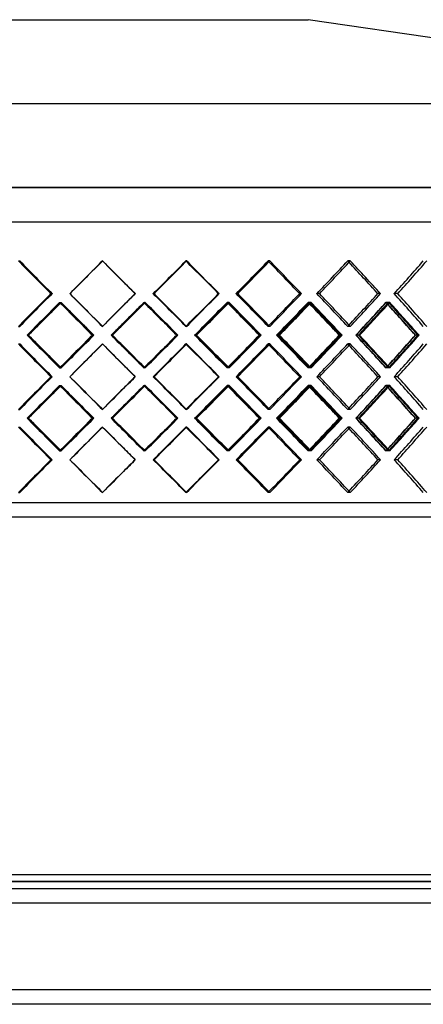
# Model space of a CAD drawing. Header units: millimetres. Extents: x -320 to 320, y -170 to 171.
# Tile 6 of 11: x -36 to 104, y -170 to 171. Entities that reach past the tile are written whole.
import ezdxf

# ---------------------------------------------------------------- set-up
doc = ezdxf.new("R2010")
doc.units = ezdxf.units.MM
doc.layers.add('HIDDEN', color=7, linetype='Continuous')
doc.layers.add('THICK', color=7, linetype='Continuous')

msp = doc.modelspace()

# ---------------------------------------------------------------- linework, layer by layer
at = {"layer": 'HIDDEN'}
for p, q in [((0, 112.44), (-320, 112.44)), ((320, 112.44), (0, 112.44)), ((-216.25, 100.5), (0, 100.5)), ((0, 100.5), (216.25, 100.5)), ((-36.38, 86.95), (-35.97, 86.95)), ((-7.31, 86.95), (-7.23, 86.95)), ((-7.31, 86.95), (-7.23, 86.95)), ((21.9, 86.95), (21.65, 86.95)), ((21.9, 86.95), (21.65, 86.95)), ((50.71, 86.95), (50.13, 86.95)), ((50.71, 86.95), (50.13, 86.95)), ((78.62, 86.95), (77.72, 86.95)), ((78.62, 86.95), (77.72, 86.95)), ((-25.16, 75.62), (-24.74, 75.62)), ((-25.16, 75.62), (-24.74, 75.62)), ((-18.63, 75.62), (-18.55, 75.62)), ((4.03, 75.62), (4.11, 75.62)), ((4.03, 75.62), (4.11, 75.62)), ((10.59, 75.62), (10.34, 75.62)), ((10.59, 75.62), (10.34, 75.62)), ((33.15, 75.62), (32.89, 75.62)), ((39.62, 75.62), (39.04, 75.62)), ((39.62, 75.62), (39.04, 75.62)), ((61.67, 75.62), (61.09, 75.62)), ((67.94, 75.62), (67.04, 75.62)), ((67.94, 75.62), (67.04, 75.62)), ((89.09, 75.62), (88.19, 75.62)), ((95.05, 75.62), (93.84, 75.62)), ((95.05, 75.62), (93.84, 75.62)), ((-22.12, 72.57), (-21.71, 72.57)), ((-21.67, 72.57), (-21.59, 72.57)), ((7.08, 72.57), (7.17, 72.57)), ((7.54, 72.57), (7.29, 72.57)), ((36.16, 72.57), (35.91, 72.57)), ((36.61, 72.57), (36.03, 72.57)), ((64.59, 72.57), (64.01, 72.57)), ((65.03, 72.57), (64.13, 72.57)), ((91.87, 72.57), (90.97, 72.57)), ((92.29, 72.57), (91.08, 72.57)), ((-36.38, 64.28), (-35.97, 64.28)), ((-7.31, 64.28), (-7.23, 64.28)), ((-7.31, 64.28), (-7.23, 64.28)), ((21.9, 64.28), (21.65, 64.28)), ((21.9, 64.28), (21.65, 64.28)), ((50.71, 64.28), (50.13, 64.28)), ((50.71, 64.28), (50.13, 64.28)), ((78.62, 64.28), (77.72, 64.28)), ((78.62, 64.28), (77.72, 64.28)), ((-36.38, 58.19), (-35.97, 58.19)), ((-32.96, 61.23), (-32.88, 61.23)), ((-10.77, 61.23), (-10.35, 61.23)), ((-10.35, 61.23), (-10.27, 61.23)), ((-7.31, 58.19), (-7.23, 58.19)), ((-7.31, 58.19), (-7.23, 58.19)), ((18.45, 61.23), (18.53, 61.23)), ((18.86, 61.23), (18.61, 61.23)), ((21.9, 58.19), (21.65, 58.19)), ((21.9, 58.19), (21.65, 58.19)), ((24.93, 61.23), (24.68, 61.23)), ((24.93, 61.23), (24.76, 61.23)), ((47.74, 61.23), (47.16, 61.23)), ((50.71, 58.19), (50.13, 58.19)), ((50.71, 58.19), (50.13, 58.19)), ((53.67, 61.23), (53.09, 61.23)), ((53.67, 61.23), (53.17, 61.23)), ((75.77, 61.23), (74.87, 61.23)), ((78.62, 58.19), (77.72, 58.19)), ((78.62, 58.19), (77.72, 58.19)), ((81.46, 61.23), (80.56, 61.23)), ((81.46, 61.23), (80.63, 61.23)), ((102.44, 61.23), (101.24, 61.23)), ((-22.12, 49.9), (-21.71, 49.9)), ((-21.67, 49.9), (-21.59, 49.9)), ((7.08, 49.9), (7.17, 49.9)), ((7.54, 49.9), (7.29, 49.9)), ((36.16, 49.9), (35.91, 49.9)), ((36.61, 49.9), (36.03, 49.9)), ((64.59, 49.9), (64.01, 49.9)), ((65.03, 49.9), (64.13, 49.9)), ((91.87, 49.9), (90.97, 49.9)), ((92.29, 49.9), (91.08, 49.9)), ((-25.16, 46.85), (-24.74, 46.85)), ((-25.16, 46.85), (-24.74, 46.85)), ((-18.63, 46.85), (-18.55, 46.85)), ((4.03, 46.85), (4.11, 46.85)), ((4.03, 46.85), (4.11, 46.85)), ((10.59, 46.85), (10.34, 46.85)), ((10.59, 46.85), (10.34, 46.85)), ((33.15, 46.85), (32.89, 46.85)), ((39.62, 46.85), (39.04, 46.85)), ((39.62, 46.85), (39.04, 46.85)), ((61.67, 46.85), (61.09, 46.85)), ((67.94, 46.85), (67.04, 46.85)), ((67.94, 46.85), (67.04, 46.85)), ((89.09, 46.85), (88.19, 46.85)), ((95.05, 46.85), (93.84, 46.85)), ((95.05, 46.85), (93.84, 46.85)), ((-22.12, 43.8), (-21.71, 43.8)), ((-21.67, 43.8), (-21.59, 43.8)), ((7.08, 43.8), (7.17, 43.8)), ((7.54, 43.8), (7.29, 43.8)), ((36.16, 43.8), (35.91, 43.8)), ((36.61, 43.8), (36.03, 43.8)), ((64.59, 43.8), (64.01, 43.8)), ((65.03, 43.8), (64.13, 43.8)), ((91.87, 43.8), (90.97, 43.8)), ((92.29, 43.8), (91.08, 43.8)), ((-36.38, 35.51), (-35.97, 35.51)), ((-7.31, 35.51), (-7.23, 35.51)), ((-7.31, 35.51), (-7.23, 35.51)), ((21.9, 35.51), (21.65, 35.51)), ((21.9, 35.51), (21.65, 35.51)), ((50.71, 35.51), (50.13, 35.51)), ((50.71, 35.51), (50.13, 35.51)), ((78.62, 35.51), (77.72, 35.51)), ((78.62, 35.51), (77.72, 35.51)), ((-32.96, 32.47), (-32.88, 32.47)), ((-10.77, 32.47), (-10.35, 32.47)), ((-10.35, 32.47), (-10.27, 32.47)), ((18.45, 32.47), (18.53, 32.47)), ((18.86, 32.47), (18.61, 32.47)), ((24.93, 32.47), (24.68, 32.47)), ((24.93, 32.47), (24.76, 32.47)), ((47.74, 32.47), (47.16, 32.47)), ((53.67, 32.47), (53.09, 32.47)), ((53.67, 32.47), (53.17, 32.47)), ((75.77, 32.47), (74.87, 32.47)), ((81.46, 32.47), (80.56, 32.47)), ((81.46, 32.47), (80.63, 32.47)), ((102.44, 32.47), (101.24, 32.47)), ((-36.38, 29.42), (-35.97, 29.42)), ((-7.31, 29.42), (-7.23, 29.42)), ((-7.31, 29.42), (-7.23, 29.42)), ((21.9, 29.42), (21.65, 29.42)), ((21.9, 29.42), (21.65, 29.42)), ((50.71, 29.42), (50.13, 29.42)), ((50.71, 29.42), (50.13, 29.42)), ((78.62, 29.42), (77.72, 29.42)), ((78.62, 29.42), (77.72, 29.42)), ((-22.12, 21.13), (-21.71, 21.13)), ((-21.67, 21.13), (-21.59, 21.13)), ((7.08, 21.13), (7.17, 21.13)), ((7.54, 21.13), (7.29, 21.13)), ((36.16, 21.13), (35.91, 21.13)), ((36.61, 21.13), (36.03, 21.13)), ((64.59, 21.13), (64.01, 21.13)), ((65.03, 21.13), (64.13, 21.13)), ((91.87, 21.13), (90.97, 21.13)), ((92.29, 21.13), (91.08, 21.13)), ((-25.16, 18.08), (-24.74, 18.08)), ((-25.16, 18.08), (-24.74, 18.08)), ((-18.63, 18.08), (-18.55, 18.08)), ((4.03, 18.08), (4.11, 18.08)), ((4.03, 18.08), (4.11, 18.08)), ((10.59, 18.08), (10.34, 18.08)), ((10.59, 18.08), (10.34, 18.08)), ((33.15, 18.08), (32.89, 18.08)), ((39.62, 18.08), (39.04, 18.08)), ((39.62, 18.08), (39.04, 18.08)), ((61.67, 18.08), (61.09, 18.08)), ((67.94, 18.08), (67.04, 18.08)), ((67.94, 18.08), (67.04, 18.08)), ((89.09, 18.08), (88.19, 18.08)), ((95.05, 18.08), (93.84, 18.08)), ((95.05, 18.08), (93.84, 18.08)), ((-36.38, 6.75), (-35.97, 6.75)), ((-7.31, 6.75), (-7.23, 6.75)), ((-7.31, 6.75), (-7.23, 6.75)), ((21.9, 6.75), (21.65, 6.75)), ((21.9, 6.75), (21.65, 6.75)), ((50.71, 6.75), (50.13, 6.75)), ((50.71, 6.75), (50.13, 6.75)), ((78.62, 6.75), (77.72, 6.75)), ((78.62, 6.75), (77.72, 6.75)), ((0, 3.2), (-216.25, 3.2)), ((216.25, 3.2), (0, 3.2)), ((0, -128), (-218.75, -128)), ((218.75, -128), (0, -128)), ((275, -135.5), (-275, -135.5)), ((275, -165.5), (-275, -165.5))]:
    msp.add_line(p, q, dxfattribs=at)
for centre, major_axis, ratio, start_param, end_param in [((0, 86.95), (-215.5, 215.5), 0.083748, 1.487243, 1.539687), ((0, 86.95), (215.5, -215.5), 0.083748, -1.654349, -1.601906), ((0, 86.95), (218.72, 218.72), 0.016712, 1.587507, 1.63935), ((0, 86.95), (-216.22, -216.22), 0.016712, -1.554086, -1.553892), ((0, 86.95), (-216.22, 216.22), 0.016712, 1.554086, 1.587507), ((0, 86.95), (216.22, -216.22), 0.016712, -1.587507, -1.554086), ((0, 86.95), (-215.98, -215.98), 0.050174, 1.568485, 1.620928), ((0, 86.95), (215.98, 215.98), 0.050174, -1.573108, -1.520665), ((0, 86.95), (215.98, -215.98), 0.050174, 1.520083, 1.520665), ((0, 86.95), (-218.48, 218.48), 0.050174, -1.672772, -1.620928), ((0, 86.95), (-214.77, -214.77), 0.117511, 1.635327, 1.687771), ((0, 86.95), (214.77, 214.77), 0.117511, -1.506266, -1.453822), ((0, 86.95), (214.77, -214.77), 0.117511, 1.452445, 1.453822), ((0, 86.95), (-217.26, 217.26), 0.117511, -1.739614, -1.687771), ((0, 86.95), (-212.61, -212.61), 0.185915, 1.702169, 1.754613), ((0, 86.95), (212.61, 212.61), 0.185915, -1.439423, -1.38698), ((0, 86.95), (212.61, -212.61), 0.185915, 1.384753, 1.38698), ((0, 86.95), (-215.06, 215.06), 0.185915, -1.806456, -1.754613), ((0, 86.95), (-209.49, -209.49), 0.256044, 1.769012, 1.821455), ((0, 86.95), (209.49, 209.49), 0.256044, -1.372581, -1.320137), ((0, 86.95), (-216.22, 216.22), 0.016712, 1.587507, 1.606529), ((0, 86.95), (216.22, -216.22), 0.016712, -1.554086, -1.535063), ((0, 64.28), (-215.5, -215.5), 0.083748, -1.539687, -1.487243), ((0, 64.28), (215.5, 215.5), 0.083748, 1.601906, 1.654349), ((0, 64.28), (218.72, -218.72), 0.016712, -1.63935, -1.587507), ((0, 64.28), (-216.22, -216.22), 0.016712, -1.606529, -1.587507), ((0, 64.28), (216.22, 216.22), 0.016712, 1.535063, 1.554086), ((0, 64.28), (-215.98, 215.98), 0.050174, -1.620928, -1.568485), ((0, 64.28), (215.98, -215.98), 0.050174, 1.520665, 1.573108), ((0, 64.28), (-218.48, -218.48), 0.050174, 1.620928, 1.672772), ((0, 64.28), (-214.77, 214.77), 0.117511, -1.687771, -1.635327), ((0, 64.28), (214.77, -214.77), 0.117511, 1.453822, 1.506266), ((0, 64.28), (-217.26, -217.26), 0.117511, 1.687771, 1.739614), ((0, 64.28), (-212.61, 212.61), 0.185915, -1.754613, -1.702169), ((0, 64.28), (212.61, -212.61), 0.185915, 1.38698, 1.439423), ((0, 64.28), (-215.06, -215.06), 0.185915, 1.754613, 1.806456), ((0, 64.28), (-209.49, 209.49), 0.256044, -1.821455, -1.769012), ((0, 64.28), (209.49, -209.49), 0.256044, 1.320137, 1.372581), ((0, 86.95), (218.72, 218.72), 0.016712, 1.653307, 1.705352), ((0, 58.19), (-215.5, -215.5), 0.083748, -1.553805, -1.552837), ((0, 86.95), (216.22, 216.22), 0.016712, 1.654069, 1.655318), ((0, 86.95), (-215.5, 215.5), 0.083748, 1.553805, 1.606457), ((0, 58.19), (218.72, -218.72), 0.016712, -1.653307, -1.601439), ((0, 58.19), (216.22, -216.22), 0.016712, -1.654069, -1.601601), ((0, 58.19), (-216.22, -216.22), 0.016712, -1.620647, -1.620454), ((0, 86.95), (-216.22, 216.22), 0.016712, 1.620647, 1.6733), ((0, 86.95), (-215.98, -215.98), 0.050174, 1.553892, 1.554366), ((0, 58.19), (-215.98, 215.98), 0.050174, -1.606835, -1.554366), ((0, 86.95), (-218.48, -218.48), 0.050174, 1.554086, 1.555128), ((0, 58.19), (-218.48, 218.48), 0.050174, -1.606996, -1.555128), ((0, 58.19), (215.98, 215.98), 0.050174, -1.506571, -1.454103), ((0, 86.95), (-214.77, -214.77), 0.117511, 1.568556, 1.621209), ((0, 86.95), (215.98, -215.98), 0.050174, 1.453515, 1.454103), ((0, 58.19), (-214.77, 214.77), 0.117511, -1.673677, -1.621209), ((0, 86.95), (-217.26, -217.26), 0.117511, 1.620347, 1.621971), ((0, 58.19), (-217.26, 217.26), 0.117511, -1.673838, -1.621971), ((0, 58.19), (214.77, 214.77), 0.117511, -1.439729, -1.38726), ((0, 86.95), (-212.61, -212.61), 0.185915, 1.635399, 1.688051), ((0, 86.95), (214.77, -214.77), 0.117511, 1.385855, 1.38726), ((0, 58.19), (-212.61, 212.61), 0.185915, -1.740519, -1.688051), ((0, 86.95), (-215.06, -215.06), 0.185915, 1.68638, 1.688813), ((0, 58.19), (-215.06, 215.06), 0.185915, -1.74068, -1.688813), ((0, 58.19), (212.61, 212.61), 0.185915, -1.372886, -1.320418), ((0, 86.95), (-209.49, -209.49), 0.256044, 1.702241, 1.754894), ((0, 86.95), (212.61, -212.61), 0.185915, 1.318123, 1.320418), ((0, 58.19), (-209.49, 209.49), 0.256044, -1.807362, -1.754894), ((0, 86.95), (-211.91, -211.91), 0.256044, 1.752343, 1.755655), ((0, 58.19), (-211.91, 211.91), 0.256044, -1.807523, -1.755655), ((0, 64.28), (-216.22, -216.22), 0.016712, -1.587507, -1.554086), ((0, 64.28), (216.22, 216.22), 0.016712, 1.554086, 1.587507), ((0, 64.28), (-216.22, 216.22), 0.016712, 1.553892, 1.554086), ((0, 64.28), (215.98, 215.98), 0.050174, -1.520665, -1.520083), ((0, 64.28), (214.77, 214.77), 0.117511, -1.453822, -1.452445), ((0, 64.28), (212.61, 212.61), 0.185915, -1.38698, -1.384753), ((0, 58.19), (-215.5, 215.5), 0.083748, 1.487243, 1.539687), ((0, 58.19), (215.5, -215.5), 0.083748, -1.654349, -1.601906), ((0, 35.51), (218.72, -218.72), 0.016712, -1.705352, -1.653307), ((0, 35.51), (-215.5, -215.5), 0.083748, -1.606457, -1.553805), ((0, 64.28), (218.72, 218.72), 0.016712, 1.601439, 1.653307), ((0, 64.28), (216.22, 216.22), 0.016712, 1.601601, 1.654069), ((0, 58.19), (218.72, 218.72), 0.016712, 1.587507, 1.63935), ((0, 58.19), (-216.22, -216.22), 0.016712, -1.554086, -1.553892), ((0, 58.19), (-216.22, 216.22), 0.016712, 1.554086, 1.587507), ((0, 58.19), (216.22, -216.22), 0.016712, -1.587507, -1.554086), ((0, 35.51), (-216.22, -216.22), 0.016712, -1.6733, -1.620647), ((0, 64.28), (-215.98, -215.98), 0.050174, 1.554366, 1.606835), ((0, 64.28), (-218.48, -218.48), 0.050174, 1.555128, 1.606996), ((0, 58.19), (-215.98, -215.98), 0.050174, 1.568485, 1.620928), ((0, 58.19), (215.98, 215.98), 0.050174, -1.573108, -1.520665), ((0, 58.19), (215.98, -215.98), 0.050174, 1.520083, 1.520665), ((0, 58.19), (-218.48, 218.48), 0.050174, -1.672772, -1.620928), ((0, 64.28), (215.98, -215.98), 0.050174, 1.454103, 1.506571), ((0, 35.51), (-214.77, 214.77), 0.117511, -1.621209, -1.568556), ((0, 64.28), (-214.77, -214.77), 0.117511, 1.621209, 1.673677), ((0, 64.28), (-217.26, -217.26), 0.117511, 1.621971, 1.673838), ((0, 58.19), (-214.77, -214.77), 0.117511, 1.635327, 1.687771), ((0, 58.19), (214.77, 214.77), 0.117511, -1.506266, -1.453822), ((0, 58.19), (214.77, -214.77), 0.117511, 1.452445, 1.453822), ((0, 58.19), (-217.26, 217.26), 0.117511, -1.739614, -1.687771), ((0, 64.28), (214.77, -214.77), 0.117511, 1.38726, 1.439729), ((0, 35.51), (-212.61, 212.61), 0.185915, -1.688051, -1.635399), ((0, 64.28), (-212.61, -212.61), 0.185915, 1.688051, 1.740519), ((0, 64.28), (-215.06, -215.06), 0.185915, 1.688813, 1.74068), ((0, 58.19), (-212.61, -212.61), 0.185915, 1.702169, 1.754613), ((0, 58.19), (212.61, 212.61), 0.185915, -1.439423, -1.38698), ((0, 58.19), (212.61, -212.61), 0.185915, 1.384753, 1.38698), ((0, 58.19), (-215.06, 215.06), 0.185915, -1.806456, -1.754613), ((0, 64.28), (212.61, -212.61), 0.185915, 1.320418, 1.372886), ((0, 35.51), (-209.49, 209.49), 0.256044, -1.754894, -1.702241), ((0, 64.28), (-209.49, -209.49), 0.256044, 1.754894, 1.807362), ((0, 64.28), (-211.91, -211.91), 0.256044, 1.755655, 1.807523), ((0, 58.19), (-209.49, -209.49), 0.256044, 1.769012, 1.821455), ((0, 58.19), (209.49, 209.49), 0.256044, -1.372581, -1.320137), ((0, 64.28), (-215.5, 215.5), 0.083748, 1.552837, 1.553805), ((0, 35.51), (216.22, -216.22), 0.016712, -1.655318, -1.654069), ((0, 58.19), (-216.22, 216.22), 0.016712, 1.587507, 1.606529), ((0, 58.19), (216.22, -216.22), 0.016712, -1.554086, -1.535063), ((0, 64.28), (-216.22, 216.22), 0.016712, 1.620454, 1.620647), ((0, 35.51), (-215.98, 215.98), 0.050174, -1.554366, -1.553892), ((0, 35.51), (-218.48, 218.48), 0.050174, -1.555128, -1.554086), ((0, 35.51), (215.98, 215.98), 0.050174, -1.454103, -1.453515), ((0, 35.51), (-217.26, 217.26), 0.117511, -1.621971, -1.620347), ((0, 35.51), (214.77, 214.77), 0.117511, -1.38726, -1.385855), ((0, 35.51), (-215.06, 215.06), 0.185915, -1.688813, -1.68638), ((0, 35.51), (212.61, 212.61), 0.185915, -1.320418, -1.318123), ((0, 35.51), (-211.91, 211.91), 0.256044, -1.755655, -1.752343), ((0, 35.51), (-215.5, -215.5), 0.083748, -1.539687, -1.487243), ((0, 35.51), (215.5, 215.5), 0.083748, 1.601906, 1.654349), ((0, 35.51), (218.72, -218.72), 0.016712, -1.63935, -1.587507), ((0, 35.51), (-216.22, -216.22), 0.016712, -1.606529, -1.587507), ((0, 35.51), (216.22, 216.22), 0.016712, 1.535063, 1.554086), ((0, 35.51), (-215.98, 215.98), 0.050174, -1.620928, -1.568485), ((0, 35.51), (215.98, -215.98), 0.050174, 1.520665, 1.573108), ((0, 35.51), (-218.48, -218.48), 0.050174, 1.620928, 1.672772), ((0, 35.51), (-214.77, 214.77), 0.117511, -1.687771, -1.635327), ((0, 35.51), (214.77, -214.77), 0.117511, 1.453822, 1.506266), ((0, 35.51), (-217.26, -217.26), 0.117511, 1.687771, 1.739614), ((0, 35.51), (-212.61, 212.61), 0.185915, -1.754613, -1.702169), ((0, 35.51), (212.61, -212.61), 0.185915, 1.38698, 1.439423), ((0, 35.51), (-215.06, -215.06), 0.185915, 1.754613, 1.806456), ((0, 35.51), (-209.49, 209.49), 0.256044, -1.821455, -1.769012), ((0, 35.51), (209.49, -209.49), 0.256044, 1.320137, 1.372581), ((0, 58.19), (218.72, 218.72), 0.016712, 1.653307, 1.705352), ((0, 29.42), (-215.5, -215.5), 0.083748, -1.553805, -1.552837), ((0, 58.19), (216.22, 216.22), 0.016712, 1.654069, 1.655318), ((0, 58.19), (-215.5, 215.5), 0.083748, 1.553805, 1.606457), ((0, 29.42), (218.72, -218.72), 0.016712, -1.653307, -1.601439), ((0, 29.42), (216.22, -216.22), 0.016712, -1.654069, -1.601601), ((0, 35.51), (-216.22, -216.22), 0.016712, -1.587507, -1.554086), ((0, 35.51), (216.22, 216.22), 0.016712, 1.554086, 1.587507), ((0, 29.42), (-216.22, -216.22), 0.016712, -1.620647, -1.620454), ((0, 58.19), (-216.22, 216.22), 0.016712, 1.620647, 1.6733), ((0, 58.19), (-215.98, -215.98), 0.050174, 1.553892, 1.554366), ((0, 29.42), (-215.98, 215.98), 0.050174, -1.606835, -1.554366), ((0, 58.19), (-218.48, -218.48), 0.050174, 1.554086, 1.555128), ((0, 29.42), (-218.48, 218.48), 0.050174, -1.606996, -1.555128), ((0, 29.42), (215.98, 215.98), 0.050174, -1.506571, -1.454103), ((0, 58.19), (-214.77, -214.77), 0.117511, 1.568556, 1.621209), ((0, 58.19), (215.98, -215.98), 0.050174, 1.453515, 1.454103), ((0, 29.42), (-214.77, 214.77), 0.117511, -1.673677, -1.621209), ((0, 58.19), (-217.26, -217.26), 0.117511, 1.620347, 1.621971), ((0, 29.42), (-217.26, 217.26), 0.117511, -1.673838, -1.621971), ((0, 29.42), (214.77, 214.77), 0.117511, -1.439729, -1.38726), ((0, 58.19), (-212.61, -212.61), 0.185915, 1.635399, 1.688051), ((0, 58.19), (214.77, -214.77), 0.117511, 1.385855, 1.38726), ((0, 29.42), (-212.61, 212.61), 0.185915, -1.740519, -1.688051), ((0, 58.19), (-215.06, -215.06), 0.185915, 1.68638, 1.688813), ((0, 29.42), (-215.06, 215.06), 0.185915, -1.74068, -1.688813), ((0, 29.42), (212.61, 212.61), 0.185915, -1.372886, -1.320418), ((0, 58.19), (-209.49, -209.49), 0.256044, 1.702241, 1.754894), ((0, 58.19), (212.61, -212.61), 0.185915, 1.318123, 1.320418), ((0, 29.42), (-209.49, 209.49), 0.256044, -1.807362, -1.754894), ((0, 58.19), (-211.91, -211.91), 0.256044, 1.752343, 1.755655), ((0, 29.42), (-211.91, 211.91), 0.256044, -1.807523, -1.755655), ((0, 35.51), (-216.22, 216.22), 0.016712, 1.553892, 1.554086), ((0, 35.51), (215.98, 215.98), 0.050174, -1.520665, -1.520083), ((0, 35.51), (214.77, 214.77), 0.117511, -1.453822, -1.452445), ((0, 35.51), (212.61, 212.61), 0.185915, -1.38698, -1.384753), ((0, 6.75), (218.72, -218.72), 0.016712, -1.705352, -1.653307), ((0, 6.75), (-215.5, -215.5), 0.083748, -1.606457, -1.553805), ((0, 35.51), (218.72, 218.72), 0.016712, 1.601439, 1.653307), ((0, 35.51), (216.22, 216.22), 0.016712, 1.601601, 1.654069), ((0, 6.75), (-216.22, -216.22), 0.016712, -1.6733, -1.620647), ((0, 35.51), (-215.98, -215.98), 0.050174, 1.554366, 1.606835), ((0, 35.51), (-218.48, -218.48), 0.050174, 1.555128, 1.606996), ((0, 35.51), (215.98, -215.98), 0.050174, 1.454103, 1.506571), ((0, 6.75), (-214.77, 214.77), 0.117511, -1.621209, -1.568556), ((0, 35.51), (-214.77, -214.77), 0.117511, 1.621209, 1.673677), ((0, 35.51), (-217.26, -217.26), 0.117511, 1.621971, 1.673838), ((0, 35.51), (214.77, -214.77), 0.117511, 1.38726, 1.439729), ((0, 6.75), (-212.61, 212.61), 0.185915, -1.688051, -1.635399), ((0, 35.51), (-212.61, -212.61), 0.185915, 1.688051, 1.740519), ((0, 35.51), (-215.06, -215.06), 0.185915, 1.688813, 1.74068), ((0, 35.51), (212.61, -212.61), 0.185915, 1.320418, 1.372886), ((0, 6.75), (-209.49, 209.49), 0.256044, -1.754894, -1.702241), ((0, 35.51), (-209.49, -209.49), 0.256044, 1.754894, 1.807362), ((0, 35.51), (-211.91, -211.91), 0.256044, 1.755655, 1.807523), ((0, 29.42), (-215.5, 215.5), 0.083748, 1.487243, 1.539687), ((0, 29.42), (215.5, -215.5), 0.083748, -1.654349, -1.601906), ((0, 29.42), (218.72, 218.72), 0.016712, 1.587507, 1.63935), ((0, 29.42), (-216.22, -216.22), 0.016712, -1.554086, -1.553892), ((0, 29.42), (-216.22, 216.22), 0.016712, 1.554086, 1.587507), ((0, 29.42), (216.22, -216.22), 0.016712, -1.587507, -1.554086), ((0, 29.42), (-215.98, -215.98), 0.050174, 1.568485, 1.620928), ((0, 29.42), (215.98, 215.98), 0.050174, -1.573108, -1.520665), ((0, 29.42), (215.98, -215.98), 0.050174, 1.520083, 1.520665), ((0, 29.42), (-218.48, 218.48), 0.050174, -1.672772, -1.620928), ((0, 29.42), (-214.77, -214.77), 0.117511, 1.635327, 1.687771), ((0, 29.42), (214.77, 214.77), 0.117511, -1.506266, -1.453822), ((0, 29.42), (214.77, -214.77), 0.117511, 1.452445, 1.453822), ((0, 29.42), (-217.26, 217.26), 0.117511, -1.739614, -1.687771), ((0, 29.42), (-212.61, -212.61), 0.185915, 1.702169, 1.754613), ((0, 29.42), (212.61, 212.61), 0.185915, -1.439423, -1.38698), ((0, 29.42), (212.61, -212.61), 0.185915, 1.384753, 1.38698), ((0, 29.42), (-215.06, 215.06), 0.185915, -1.806456, -1.754613), ((0, 29.42), (-209.49, -209.49), 0.256044, 1.769012, 1.821455), ((0, 29.42), (209.49, 209.49), 0.256044, -1.372581, -1.320137), ((0, 35.51), (-215.5, 215.5), 0.083748, 1.552837, 1.553805), ((0, 6.75), (216.22, -216.22), 0.016712, -1.655318, -1.654069), ((0, 29.42), (-216.22, 216.22), 0.016712, 1.587507, 1.606529), ((0, 29.42), (216.22, -216.22), 0.016712, -1.554086, -1.535063), ((0, 35.51), (-216.22, 216.22), 0.016712, 1.620454, 1.620647), ((0, 6.75), (-215.98, 215.98), 0.050174, -1.554366, -1.553892), ((0, 6.75), (-218.48, 218.48), 0.050174, -1.555128, -1.554086), ((0, 6.75), (215.98, 215.98), 0.050174, -1.454103, -1.453515), ((0, 6.75), (-217.26, 217.26), 0.117511, -1.621971, -1.620347), ((0, 6.75), (214.77, 214.77), 0.117511, -1.38726, -1.385855), ((0, 6.75), (-215.06, 215.06), 0.185915, -1.688813, -1.68638), ((0, 6.75), (212.61, 212.61), 0.185915, -1.320418, -1.318123), ((0, 6.75), (-211.91, 211.91), 0.256044, -1.755655, -1.752343), ((0, 6.75), (-215.5, -215.5), 0.083748, -1.539687, -1.487243), ((0, 6.75), (215.5, 215.5), 0.083748, 1.601906, 1.654349), ((0, 6.75), (218.72, -218.72), 0.016712, -1.63935, -1.587507), ((0, 6.75), (216.22, 216.22), 0.016712, 1.535063, 1.554086), ((0, 6.75), (-216.22, -216.22), 0.016712, -1.606529, -1.587507), ((0, 6.75), (-215.98, 215.98), 0.050174, -1.620928, -1.568485), ((0, 6.75), (215.98, -215.98), 0.050174, 1.520665, 1.573108), ((0, 6.75), (-218.48, -218.48), 0.050174, 1.620928, 1.672772), ((0, 6.75), (-214.77, 214.77), 0.117511, -1.687771, -1.635327), ((0, 6.75), (214.77, -214.77), 0.117511, 1.453822, 1.506266), ((0, 6.75), (-217.26, -217.26), 0.117511, 1.687771, 1.739614), ((0, 6.75), (-212.61, 212.61), 0.185915, -1.754613, -1.702169), ((0, 6.75), (212.61, -212.61), 0.185915, 1.38698, 1.439423), ((0, 6.75), (-215.06, -215.06), 0.185915, 1.754613, 1.806456), ((0, 6.75), (-209.49, 209.49), 0.256044, -1.821455, -1.769012), ((0, 6.75), (209.49, -209.49), 0.256044, 1.320137, 1.372581), ((0, 6.75), (-216.22, -216.22), 0.016712, -1.587507, -1.554086), ((0, 6.75), (216.22, 216.22), 0.016712, 1.554086, 1.587507), ((0, 6.75), (215.98, 215.98), 0.050174, -1.520665, -1.520083), ((0, 6.75), (214.77, 214.77), 0.117511, -1.453822, -1.452445), ((0, 6.75), (212.61, 212.61), 0.185915, -1.38698, -1.384753), ((0, 6.75), (-216.22, 216.22), 0.016712, 1.553892, 1.554086)]:
    msp.add_ellipse(centre, major_axis=major_axis, ratio=ratio, start_param=start_param, end_param=end_param, dxfattribs=at)
at = {"layer": 'THICK'}
for p, q in [((-64, 170.5), (0, 170.5)), ((0, 170.5), (64, 170.5)), ((261.8, 141.53), (64, 170.5)), ((-290.9, 141.53), (290.9, 141.53)), ((-320, 112.44), (0, 112.44)), ((0, 112.44), (320, 112.44)), ((-320, 100.5), (0, 100.5)), ((0, 100.5), (320, 100.5)), ((-18.63, 75.62), (-18.55, 75.62)), ((33.15, 75.62), (32.89, 75.62)), ((61.67, 75.62), (61.09, 75.62)), ((89.09, 75.62), (88.19, 75.62)), ((-33.38, 61.23), (-32.96, 61.23)), ((-4.26, 61.23), (-4.18, 61.23)), ((-3.85, 61.23), (-4.1, 61.23)), ((25.34, 61.23), (24.93, 61.23)), ((47.33, 61.23), (47.08, 61.23)), ((54.07, 61.23), (53.67, 61.23)), ((75.38, 61.23), (74.79, 61.23)), ((81.84, 61.23), (81.46, 61.23)), ((102.08, 61.23), (101.17, 61.23)), ((-18.63, 46.85), (-18.55, 46.85)), ((33.15, 46.85), (32.89, 46.85)), ((61.67, 46.85), (61.09, 46.85)), ((89.09, 46.85), (88.19, 46.85)), ((-33.38, 32.47), (-32.96, 32.47)), ((-4.26, 32.47), (-4.18, 32.47)), ((-3.85, 32.47), (-4.1, 32.47)), ((25.34, 32.47), (24.93, 32.47)), ((47.33, 32.47), (47.08, 32.47)), ((54.07, 32.47), (53.67, 32.47)), ((75.38, 32.47), (74.79, 32.47)), ((81.84, 32.47), (81.46, 32.47)), ((102.08, 32.47), (101.17, 32.47)), ((-18.63, 18.08), (-18.55, 18.08)), ((33.15, 18.08), (32.89, 18.08)), ((61.67, 18.08), (61.09, 18.08)), ((89.09, 18.08), (88.19, 18.08)), ((0, -1.8), (-218.75, -1.8)), ((218.75, -1.8), (0, -1.8)), ((-216.25, -125.5), (216.25, -125.5)), ((-218.75, -128), (0, -128)), ((0, -128), (218.75, -128)), ((275, -130.5), (-275, -130.5)), ((275, -135.5), (-275, -135.5)), ((275, -165.5), (-275, -165.5)), ((275, -170.5), (-275, -170.5))]:
    msp.add_line(p, q, dxfattribs=at)
for centre, major_axis, ratio, start_param, end_param in [((0, 86.95), (-217.99, 217.99), 0.083748, 1.487243, 1.539087), ((0, 86.95), (-218.72, -218.72), 0.016712, -1.554086, -1.502242), ((0, 86.95), (-216.22, -216.22), 0.016712, -1.553892, -1.501642), ((0, 86.95), (-218.72, 218.72), 0.016712, 1.554086, 1.587507), ((0, 86.95), (218.48, 218.48), 0.050174, -1.572508, -1.520665), ((0, 86.95), (215.98, -215.98), 0.050174, 1.468221, 1.520083), ((0, 86.95), (218.48, -218.48), 0.050174, 1.468821, 1.520665), ((0, 86.95), (217.26, 217.26), 0.117511, -1.505666, -1.453822), ((0, 86.95), (214.77, -214.77), 0.117511, 1.401379, 1.452445), ((0, 86.95), (217.26, -217.26), 0.117511, 1.401979, 1.453822), ((0, 86.95), (215.06, 215.06), 0.185915, -1.438823, -1.38698), ((0, 86.95), (212.61, -212.61), 0.185915, 1.334536, 1.384753), ((0, 86.95), (215.06, -215.06), 0.185915, 1.335136, 1.38698), ((0, 86.95), (211.91, 211.91), 0.256044, -1.371981, -1.320137), ((0, 86.95), (-218.72, 218.72), 0.016712, 1.587507, 1.605929), ((0, 64.28), (-217.99, -217.99), 0.083748, -1.539087, -1.487243), ((0, 64.28), (-218.72, 218.72), 0.016712, 1.502242, 1.554086), ((0, 64.28), (-216.22, 216.22), 0.016712, 1.501642, 1.553892), ((0, 64.28), (-218.72, -218.72), 0.016712, -1.605929, -1.587507), ((0, 64.28), (218.48, -218.48), 0.050174, 1.520665, 1.572508), ((0, 64.28), (215.98, 215.98), 0.050174, -1.520083, -1.468221), ((0, 64.28), (218.48, 218.48), 0.050174, -1.520665, -1.468821), ((0, 64.28), (217.26, -217.26), 0.117511, 1.453822, 1.505666), ((0, 64.28), (214.77, 214.77), 0.117511, -1.452445, -1.401379), ((0, 64.28), (217.26, 217.26), 0.117511, -1.453822, -1.401979), ((0, 64.28), (215.06, -215.06), 0.185915, 1.38698, 1.438823), ((0, 64.28), (212.61, 212.61), 0.185915, -1.384753, -1.334536), ((0, 64.28), (215.06, 215.06), 0.185915, -1.38698, -1.335136), ((0, 64.28), (211.91, -211.91), 0.256044, 1.320137, 1.371981), ((0, 58.19), (-217.99, -217.99), 0.083748, -1.553043, -1.501176), ((0, 58.19), (-215.5, -215.5), 0.083748, -1.552837, -1.501337), ((0, 86.95), (216.22, 216.22), 0.016712, 1.655318, 1.706721), ((0, 86.95), (-217.99, 217.99), 0.083748, 1.553043, 1.605089), ((0, 58.19), (-218.72, -218.72), 0.016712, -1.619886, -1.587507), ((0, 58.19), (-216.22, -216.22), 0.016712, -1.620454, -1.587507), ((0, 86.95), (-215.98, -215.98), 0.050174, 1.520665, 1.553892), ((0, 86.95), (-218.48, -218.48), 0.050174, 1.520665, 1.554086), ((0, 86.95), (-218.72, 218.72), 0.016712, 1.619886, 1.671931), ((0, 58.19), (218.48, 218.48), 0.050174, -1.506732, -1.454865), ((0, 86.95), (-217.26, -217.26), 0.117511, 1.569925, 1.620347), ((0, 86.95), (215.98, -215.98), 0.050174, 1.40145, 1.453515), ((0, 86.95), (218.48, -218.48), 0.050174, 1.402819, 1.454865), ((0, 58.19), (217.26, 217.26), 0.117511, -1.43989, -1.388022), ((0, 86.95), (-215.06, -215.06), 0.185915, 1.636768, 1.68638), ((0, 86.95), (214.77, -214.77), 0.117511, 1.334608, 1.385855), ((0, 86.95), (217.26, -217.26), 0.117511, 1.335977, 1.388022), ((0, 58.19), (215.06, 215.06), 0.185915, -1.373047, -1.32118), ((0, 86.95), (-211.91, -211.91), 0.256044, 1.70361, 1.752343), ((0, 86.95), (212.61, -212.61), 0.185915, 1.267766, 1.318123), ((0, 86.95), (215.06, -215.06), 0.185915, 1.269134, 1.32118), ((0, 64.28), (-218.72, -218.72), 0.016712, -1.587507, -1.554086), ((0, 58.19), (-218.72, -218.72), 0.016712, -1.587507, -1.568018), ((0, 58.19), (-216.22, -216.22), 0.016712, -1.587507, -1.568179), ((0, 86.95), (-215.98, -215.98), 0.050174, 1.501714, 1.520665), ((0, 86.95), (-218.48, -218.48), 0.050174, 1.503083, 1.520665), ((0, 58.19), (-217.99, 217.99), 0.083748, 1.487243, 1.539087), ((0, 64.28), (-217.99, 217.99), 0.083748, 1.501176, 1.553043), ((0, 64.28), (-215.5, 215.5), 0.083748, 1.501337, 1.552837), ((0, 35.51), (216.22, -216.22), 0.016712, -1.706721, -1.655318), ((0, 35.51), (-217.99, -217.99), 0.083748, -1.605089, -1.553043), ((0, 58.19), (-218.72, -218.72), 0.016712, -1.554086, -1.502242), ((0, 58.19), (-216.22, -216.22), 0.016712, -1.553892, -1.501642), ((0, 58.19), (-218.72, 218.72), 0.016712, 1.554086, 1.587507), ((0, 64.28), (-218.72, 218.72), 0.016712, 1.568018, 1.587507), ((0, 64.28), (-216.22, 216.22), 0.016712, 1.568179, 1.587507), ((0, 35.51), (-215.98, 215.98), 0.050174, -1.520665, -1.501714), ((0, 35.51), (-218.48, 218.48), 0.050174, -1.520665, -1.503083), ((0, 35.51), (-218.72, -218.72), 0.016712, -1.671931, -1.619886), ((0, 58.19), (218.48, 218.48), 0.050174, -1.572508, -1.520665), ((0, 58.19), (215.98, -215.98), 0.050174, 1.468221, 1.520083), ((0, 58.19), (218.48, -218.48), 0.050174, 1.468821, 1.520665), ((0, 64.28), (218.48, -218.48), 0.050174, 1.454865, 1.506732), ((0, 35.51), (-217.26, 217.26), 0.117511, -1.620347, -1.569925), ((0, 35.51), (215.98, 215.98), 0.050174, -1.453515, -1.40145), ((0, 35.51), (218.48, 218.48), 0.050174, -1.454865, -1.402819), ((0, 58.19), (217.26, 217.26), 0.117511, -1.505666, -1.453822), ((0, 58.19), (217.26, -217.26), 0.117511, 1.401979, 1.453822), ((0, 64.28), (217.26, -217.26), 0.117511, 1.388022, 1.43989), ((0, 35.51), (-215.06, 215.06), 0.185915, -1.68638, -1.636768), ((0, 35.51), (214.77, 214.77), 0.117511, -1.385855, -1.334608), ((0, 35.51), (217.26, 217.26), 0.117511, -1.388022, -1.335977), ((0, 58.19), (215.06, 215.06), 0.185915, -1.438823, -1.38698), ((0, 58.19), (215.06, -215.06), 0.185915, 1.335136, 1.38698), ((0, 64.28), (215.06, -215.06), 0.185915, 1.32118, 1.373047), ((0, 35.51), (-211.91, 211.91), 0.256044, -1.752343, -1.70361), ((0, 35.51), (212.61, 212.61), 0.185915, -1.318123, -1.267766), ((0, 35.51), (215.06, 215.06), 0.185915, -1.32118, -1.269134), ((0, 58.19), (211.91, 211.91), 0.256044, -1.371981, -1.320137), ((0, 35.51), (-218.48, 218.48), 0.050174, -1.554086, -1.520665), ((0, 35.51), (-215.98, 215.98), 0.050174, -1.553892, -1.520665), ((0, 64.28), (-216.22, 216.22), 0.016712, 1.587507, 1.620454), ((0, 64.28), (-218.72, 218.72), 0.016712, 1.587507, 1.619886), ((0, 58.19), (214.77, -214.77), 0.117511, 1.401379, 1.452445), ((0, 58.19), (212.61, -212.61), 0.185915, 1.334536, 1.384753), ((0, 58.19), (-218.72, 218.72), 0.016712, 1.587507, 1.605929), ((0, 35.51), (-217.99, -217.99), 0.083748, -1.539087, -1.487243), ((0, 35.51), (-218.72, 218.72), 0.016712, 1.502242, 1.554086), ((0, 35.51), (-216.22, 216.22), 0.016712, 1.501642, 1.553892), ((0, 35.51), (-218.72, -218.72), 0.016712, -1.605929, -1.587507), ((0, 35.51), (218.48, -218.48), 0.050174, 1.520665, 1.572508), ((0, 35.51), (215.98, 215.98), 0.050174, -1.520083, -1.468221), ((0, 35.51), (218.48, 218.48), 0.050174, -1.520665, -1.468821), ((0, 35.51), (217.26, -217.26), 0.117511, 1.453822, 1.505666), ((0, 35.51), (214.77, 214.77), 0.117511, -1.452445, -1.401379), ((0, 35.51), (217.26, 217.26), 0.117511, -1.453822, -1.401979), ((0, 35.51), (215.06, -215.06), 0.185915, 1.38698, 1.438823), ((0, 35.51), (212.61, 212.61), 0.185915, -1.384753, -1.334536), ((0, 35.51), (215.06, 215.06), 0.185915, -1.38698, -1.335136), ((0, 35.51), (211.91, -211.91), 0.256044, 1.320137, 1.371981), ((0, 29.42), (-217.99, -217.99), 0.083748, -1.553043, -1.501176), ((0, 29.42), (-215.5, -215.5), 0.083748, -1.552837, -1.501337), ((0, 58.19), (216.22, 216.22), 0.016712, 1.655318, 1.706721), ((0, 58.19), (-217.99, 217.99), 0.083748, 1.553043, 1.605089), ((0, 35.51), (-218.72, -218.72), 0.016712, -1.587507, -1.554086), ((0, 29.42), (-218.72, -218.72), 0.016712, -1.619886, -1.587507), ((0, 29.42), (-216.22, -216.22), 0.016712, -1.620454, -1.587507), ((0, 58.19), (-215.98, -215.98), 0.050174, 1.520665, 1.553892), ((0, 58.19), (-218.48, -218.48), 0.050174, 1.520665, 1.554086), ((0, 58.19), (-218.72, 218.72), 0.016712, 1.619886, 1.671931), ((0, 29.42), (218.48, 218.48), 0.050174, -1.506732, -1.454865), ((0, 58.19), (-217.26, -217.26), 0.117511, 1.569925, 1.620347), ((0, 58.19), (215.98, -215.98), 0.050174, 1.40145, 1.453515), ((0, 58.19), (218.48, -218.48), 0.050174, 1.402819, 1.454865), ((0, 29.42), (217.26, 217.26), 0.117511, -1.43989, -1.388022), ((0, 58.19), (-215.06, -215.06), 0.185915, 1.636768, 1.68638), ((0, 58.19), (214.77, -214.77), 0.117511, 1.334608, 1.385855), ((0, 58.19), (217.26, -217.26), 0.117511, 1.335977, 1.388022), ((0, 29.42), (215.06, 215.06), 0.185915, -1.373047, -1.32118), ((0, 58.19), (-211.91, -211.91), 0.256044, 1.70361, 1.752343), ((0, 58.19), (212.61, -212.61), 0.185915, 1.267766, 1.318123), ((0, 58.19), (215.06, -215.06), 0.185915, 1.269134, 1.32118), ((0, 29.42), (-218.72, -218.72), 0.016712, -1.587507, -1.568018), ((0, 29.42), (-216.22, -216.22), 0.016712, -1.587507, -1.568179), ((0, 58.19), (-215.98, -215.98), 0.050174, 1.501714, 1.520665), ((0, 58.19), (-218.48, -218.48), 0.050174, 1.503083, 1.520665), ((0, 35.51), (-217.99, 217.99), 0.083748, 1.501176, 1.553043), ((0, 35.51), (-215.5, 215.5), 0.083748, 1.501337, 1.552837), ((0, 6.75), (216.22, -216.22), 0.016712, -1.706721, -1.655318), ((0, 6.75), (-217.99, -217.99), 0.083748, -1.605089, -1.553043), ((0, 35.51), (-218.72, 218.72), 0.016712, 1.568018, 1.587507), ((0, 35.51), (-216.22, 216.22), 0.016712, 1.568179, 1.587507), ((0, 6.75), (-215.98, 215.98), 0.050174, -1.520665, -1.501714), ((0, 6.75), (-218.48, 218.48), 0.050174, -1.520665, -1.503083), ((0, 6.75), (-218.72, -218.72), 0.016712, -1.671931, -1.619886), ((0, 35.51), (218.48, -218.48), 0.050174, 1.454865, 1.506732), ((0, 6.75), (-217.26, 217.26), 0.117511, -1.620347, -1.569925), ((0, 6.75), (215.98, 215.98), 0.050174, -1.453515, -1.40145), ((0, 6.75), (218.48, 218.48), 0.050174, -1.454865, -1.402819), ((0, 35.51), (217.26, -217.26), 0.117511, 1.388022, 1.43989), ((0, 6.75), (-215.06, 215.06), 0.185915, -1.68638, -1.636768), ((0, 6.75), (214.77, 214.77), 0.117511, -1.385855, -1.334608), ((0, 6.75), (217.26, 217.26), 0.117511, -1.388022, -1.335977), ((0, 35.51), (215.06, -215.06), 0.185915, 1.32118, 1.373047), ((0, 6.75), (-211.91, 211.91), 0.256044, -1.752343, -1.70361), ((0, 6.75), (212.61, 212.61), 0.185915, -1.318123, -1.267766), ((0, 6.75), (215.06, 215.06), 0.185915, -1.32118, -1.269134), ((0, 29.42), (-217.99, 217.99), 0.083748, 1.487243, 1.539087), ((0, 29.42), (-218.72, -218.72), 0.016712, -1.554086, -1.502242), ((0, 29.42), (-216.22, -216.22), 0.016712, -1.553892, -1.501642), ((0, 29.42), (-218.72, 218.72), 0.016712, 1.554086, 1.587507), ((0, 6.75), (-218.48, 218.48), 0.050174, -1.554086, -1.520665), ((0, 6.75), (-215.98, 215.98), 0.050174, -1.553892, -1.520665), ((0, 35.51), (-216.22, 216.22), 0.016712, 1.587507, 1.620454), ((0, 35.51), (-218.72, 218.72), 0.016712, 1.587507, 1.619886), ((0, 29.42), (218.48, 218.48), 0.050174, -1.572508, -1.520665), ((0, 29.42), (215.98, -215.98), 0.050174, 1.468221, 1.520083), ((0, 29.42), (218.48, -218.48), 0.050174, 1.468821, 1.520665), ((0, 29.42), (217.26, 217.26), 0.117511, -1.505666, -1.453822), ((0, 29.42), (214.77, -214.77), 0.117511, 1.401379, 1.452445), ((0, 29.42), (217.26, -217.26), 0.117511, 1.401979, 1.453822), ((0, 29.42), (215.06, 215.06), 0.185915, -1.438823, -1.38698), ((0, 29.42), (212.61, -212.61), 0.185915, 1.334536, 1.384753), ((0, 29.42), (215.06, -215.06), 0.185915, 1.335136, 1.38698), ((0, 29.42), (211.91, 211.91), 0.256044, -1.371981, -1.320137), ((0, 29.42), (-218.72, 218.72), 0.016712, 1.587507, 1.605929), ((0, 6.75), (-217.99, -217.99), 0.083748, -1.539087, -1.487243), ((0, 6.75), (-218.72, 218.72), 0.016712, 1.502242, 1.554086), ((0, 6.75), (-216.22, 216.22), 0.016712, 1.501642, 1.553892), ((0, 6.75), (-218.72, -218.72), 0.016712, -1.605929, -1.587507), ((0, 6.75), (218.48, -218.48), 0.050174, 1.520665, 1.572508), ((0, 6.75), (215.98, 215.98), 0.050174, -1.520083, -1.468221), ((0, 6.75), (218.48, 218.48), 0.050174, -1.520665, -1.468821), ((0, 6.75), (217.26, -217.26), 0.117511, 1.453822, 1.505666), ((0, 6.75), (214.77, 214.77), 0.117511, -1.452445, -1.401379), ((0, 6.75), (217.26, 217.26), 0.117511, -1.453822, -1.401979), ((0, 6.75), (215.06, -215.06), 0.185915, 1.38698, 1.438823), ((0, 6.75), (212.61, 212.61), 0.185915, -1.384753, -1.334536), ((0, 6.75), (215.06, 215.06), 0.185915, -1.38698, -1.335136), ((0, 6.75), (211.91, -211.91), 0.256044, 1.320137, 1.371981), ((0, 6.75), (-218.72, -218.72), 0.016712, -1.587507, -1.554086)]:
    msp.add_ellipse(centre, major_axis=major_axis, ratio=ratio, start_param=start_param, end_param=end_param, dxfattribs=at)

doc.saveas('drawing.dxf')
